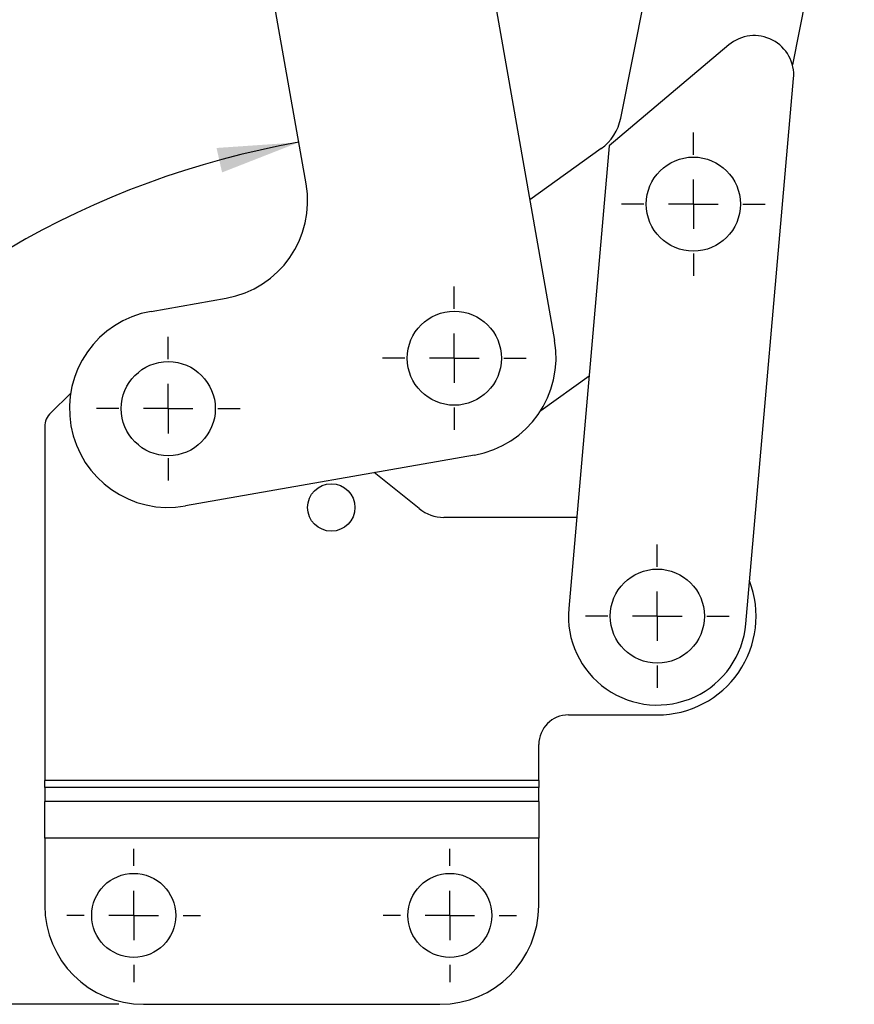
# Model space of a CAD drawing. Extents: x 36 to 353, y 12 to 287.
# Tile 4 of 15: x 185 to 219, y 12 to 52. Entities that reach past the tile are written whole.
import ezdxf

# ---------------------------------------------------------------- set-up
doc = ezdxf.new("R2010")
doc.units = 0
doc.layers.get('0').update_dxf_attribs({"linetype": 'CONTINUOUS'})
doc.styles.add('SLDTEXTSTYLE0', font='TXT', dxfattribs={"width": 0.75})
doc.dimstyles.new('SLDDIMSTYLE5', dxfattribs={"dimtxt": 3.5, "dimasz": 3.302, "dimexe": 0, "dimexo": 0.0625, "dimgap": 0.875, "dimtad": 1, "dimdec": 4, "dimlfac": 2.5, "dimzin": 12, "dimtxsty": 'SLDTEXTSTYLE0', "dimsah": 1, "dimcen": 0.09, "dimazin": 3, "dimtfac": 1, "dimtofl": 0, "dimtmove": 0, "dimatfit": 3, "dimtolj": 1, "dimtzin": 12})

# ---------------------------------------------------------------- blocks, each defined once
blk = doc.blocks.new('_D_9')
at = {"color": 179, "linetype": 'CONTINUOUS'}
blk.add_line((189.502, 12.337), (166.506, 12.337), dxfattribs=at)
blk.add_arc((202.944, 12.337), 35.438, 100, 180, dxfattribs=at)
for points in [[(196.79, 47.236), (193.457, 47.008), (193.68, 46.017)], [(167.506, 12.337), (168.167, 15.612), (167.152, 15.659)]]:
    blk.add_solid(points, dxfattribs=at)
at = {"color": 179, "linetype": 'CONTINUOUS', "insert": (166.255, 28.897, 0.04), "char_height": 3.5, "attachment_point": 1, "rotation": 58.6556, "style": 'SLDTEXTSTYLE0'}
blk.add_mtext('80°', dxfattribs=at)
blk = doc.blocks.new('SW_CENTERMARKSYMBOL_7')
at = {"color": 0, "linetype": 'CONTINUOUS'}
for p, q in [((0, 2), (0, 2.905)), ((0, 0), (0, 1)), ((-2, 0), (-2.905, 0)), ((0, 0), (-1, 0)), ((0, 0), (0, -1)), ((0, 0), (1, 0)), ((2, 0), (2.905, 0)), ((0, -2), (0, -2.905))]:
    blk.add_line(p, q, dxfattribs=at)
blk = doc.blocks.new('SW_CENTERMARKSYMBOL_8')
at = {"color": 0, "linetype": 'CONTINUOUS'}
for p, q in [((0, 2), (0, 2.905)), ((0, 0), (0, 1)), ((-2, 0), (-2.905, 0)), ((0, 0), (-1, 0)), ((0, 0), (0, -1)), ((0, 0), (1, 0)), ((2, 0), (2.905, 0)), ((0, -2), (0, -2.905))]:
    blk.add_line(p, q, dxfattribs=at)
blk = doc.blocks.new('SW_CENTERMARKSYMBOL_9')
at = {"color": 0, "linetype": 'CONTINUOUS'}
for p, q in [((0, 2), (0, 2.905)), ((0, 0), (0, 1)), ((-2, 0), (-2.905, 0)), ((0, 0), (-1, 0)), ((0, 0), (0, -1)), ((0, 0), (1, 0)), ((2, 0), (2.905, 0)), ((0, -2), (0, -2.905))]:
    blk.add_line(p, q, dxfattribs=at)
blk = doc.blocks.new('SW_CENTERMARKSYMBOL_10')
at = {"color": 0, "linetype": 'CONTINUOUS'}
for p, q in [((0, 2), (0, 2.905)), ((0, 0), (0, 1)), ((-2, 0), (-2.905, 0)), ((0, 0), (-1, 0)), ((0, 0), (0, -1)), ((0, 0), (1, 0)), ((2, 0), (2.905, 0)), ((0, -2), (0, -2.905))]:
    blk.add_line(p, q, dxfattribs=at)
blk = doc.blocks.new('SW_CENTERMARKSYMBOL_11')
at = {"color": 0, "linetype": 'CONTINUOUS'}
for p, q in [((0, 2), (0, 2.7)), ((0, 0), (0, 1)), ((-2, 0), (-2.7, 0)), ((0, 0), (-1, 0)), ((0, 0), (0, -1)), ((0, 0), (1, 0)), ((2, 0), (2.7, 0)), ((0, -2), (0, -2.7))]:
    blk.add_line(p, q, dxfattribs=at)
blk = doc.blocks.new('SW_CENTERMARKSYMBOL_12')
at = {"color": 0, "linetype": 'CONTINUOUS'}
for p, q in [((0, 2), (0, 2.7)), ((0, 0), (0, 1)), ((-2, 0), (-2.7, 0)), ((0, 0), (-1, 0)), ((0, 0), (0, -1)), ((0, 0), (1, 0)), ((2, 0), (2.7, 0)), ((0, -2), (0, -2.7))]:
    blk.add_line(p, q, dxfattribs=at)

msp = doc.modelspace()

# ---------------------------------------------------------------- linework, layer by layer
at = {"color": 7, "linetype": 'CONTINUOUS'}
for p, q in [((209.821258, 48.217456), (212.998978, 64.259988)), ((219.277, 63.016429), (216.772016, 50.370169)), ((204.36275, 54.967362), (207.14112, 39.210437)), ((197.085627, 45.560795), (195.696442, 53.439258)), ((214.193445, 51.18005), (209.353886, 47.091162)), ((214.888477, 27.739175), (216.819964, 49.818434)), ((209.353886, 47.091162), (207.715868, 28.366633)), ((209.023687, 46.979913), (206.135749, 44.91218)), ((190.807781, 40.392135), (193.840989, 40.926972)), ((206.581414, 36.376028), (208.539151, 37.777747)), ((187.550731, 37.073005), (186.744322, 36.288481)), ((186.502172, 35.715068), (186.502172, 21.397019)), ((203.896483, 34.576614), (192.196966, 32.513673)), ((201.659799, 32.405005), (199.844037, 33.862058)), ((208.038343, 32.052904), (202.661172, 32.052904)), ((207.702173, 24.052904), (211.302173, 24.052904)), ((206.502173, 21.397019), (206.502173, 22.852904)), ((206.502173, 21.397019), (186.502172, 21.397019)), ((186.502172, 21.114176), (186.502172, 21.397019)), ((206.502173, 21.397019), (206.502173, 21.114176)), ((206.502173, 21.114176), (186.502172, 21.114176)), ((186.502172, 21.114176), (186.502172, 20.546409)), ((206.502173, 20.546409), (206.502173, 21.114176)), ((206.502173, 20.546409), (186.502172, 20.546409)), ((186.502172, 19.061485), (186.502172, 20.546409)), ((206.502173, 20.546409), (206.502173, 19.061485)), ((206.502173, 19.061485), (186.502172, 19.061485)), ((186.502172, 19.061485), (186.502172, 16.336775)), ((206.502173, 16.336775), (206.502173, 19.061485)), ((190.502173, 12.336774), (202.502172, 12.336774))]:
    msp.add_line(p, q, dxfattribs=at)
for centre, radius in [((212.760356, 44.733675), 1.905), ((203.083713, 38.495007), 1.905), ((191.502373, 36.452904), 1.905), ((198.102172, 32.452904), 0.96), ((211.302172, 28.052904), 1.905), ((190.102172, 15.936774), 1.7), ((202.902172, 15.936774), 1.7)]:
    msp.add_circle(centre, radius, dxfattribs=at)
for centre, radius, start, end in [((215.226051, 49.957869), 1.6, 355.000507, 130.1940748), ((207.859376, 48.606068), 2, 305.6022656, 348.7958307), ((193.146396, 44.866203), 4, 280, 10), ((191.502373, 36.452904), 4, 100, 280), ((203.20189, 38.515845), 4, 280, 10), ((187.302172, 35.715068), 0.8, 134.211843, 180), ((202.661172, 33.652904), 1.6, 231.2548086, 270), ((211.302172, 28.052904), 4, 270, 20.8424398), ((211.302172, 28.052904), 3.6, 175.000507, 355.000507), ((207.702172, 22.852904), 1.2, 90, 180), ((190.502172, 16.336774), 4, 180, 270), ((202.502172, 16.336774), 4, 270, 0)]:
    msp.add_arc(centre, radius, start, end, dxfattribs=at)

# ---------------------------------------------------------------- block references
at = {"color": 179, "linetype": 'CONTINUOUS'}
for name, p in [('SW_CENTERMARKSYMBOL_8', (212.760356, 44.733675)), ('SW_CENTERMARKSYMBOL_9', (203.083713, 38.495007)), ('SW_CENTERMARKSYMBOL_10', (191.502373, 36.452904)), ('SW_CENTERMARKSYMBOL_7', (211.302172, 28.052904)), ('SW_CENTERMARKSYMBOL_11', (190.102172, 15.936774)), ('SW_CENTERMARKSYMBOL_12', (202.902172, 15.936774))]:
    msp.add_blockref(name, p, dxfattribs=at)

# ---------------------------------------------------------------- dimensions: what is measured, and where the dimension line sits
dim = msp.add_angular_dim_2l(base=(175.797162, 35.115607), line1=((190.502172, 12.336774), (202.502172, 12.336774)), line2=((193.8905, 63.681258), (197.085627, 45.560795)), dimstyle='SLDDIMSTYLE5', dxfattribs=at)
dim.commit()
dim.dimension.update_dxf_attribs({"geometry": '_D_9', "text_midpoint": (172.678251, 30.770737), "dimtype": 162})

doc.saveas('drawing.dxf')
